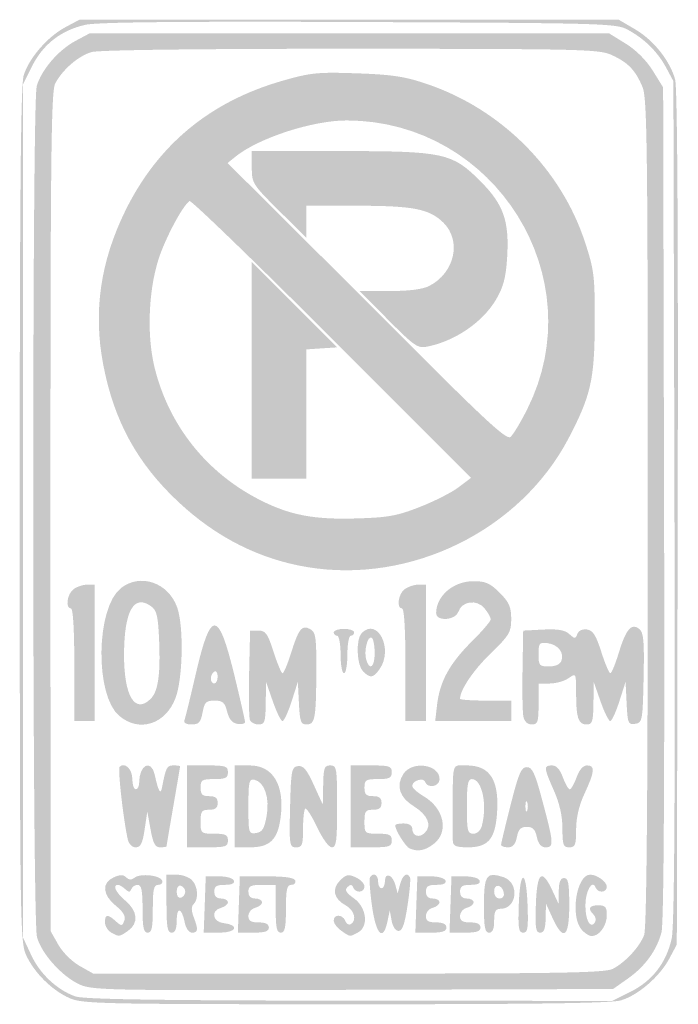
# Model space of a CAD drawing. Header units: inches. Extents: x -6 to 6, y -9 to 9.
import ezdxf

# ---------------------------------------------------------------- set-up
doc = ezdxf.new("R2010")
doc.units = ezdxf.units.IN
doc.header["$MEASUREMENT"] = 0

msp = doc.modelspace()

# ---------------------------------------------------------------- hatches: boundary and pattern name
h = msp.add_hatch(color=7)
edge = h.paths.add_edge_path()
edge.add_spline(control_points=[(-5.1, -8.868), (-5.419, -8.723), (-5.739, -8.404), (-5.884, -8.084), (-5.992, -7.846), (-5.997, -7.455), (-5.999, -0.069), (-6, 5.647), (-5.981, 7.759), (-5.928, 7.936), (-5.834, 8.248), (-5.495, 8.641), (-5.169, 8.816)], knot_values=[0, 0, 0, 0, 1, 1, 1, 2, 2, 2, 3, 3, 3, 4, 4, 4, 4], degree=3, periodic=0)
edge.add_line((-5.169, 8.816), (-4.912, 8.953))
edge.add_line((-4.912, 8.953), (0, 8.953))
edge.add_line((0, 8.953), (4.912, 8.953))
edge.add_line((4.912, 8.953), (5.21, 8.778))
edge.add_spline(control_points=[(5.21, 8.778), (5.549, 8.579), (5.846, 8.204), (5.939, 7.861), (5.98, 7.708), (5.996, 4.96), (5.985, -0.135)], knot_values=[0, 0, 0, 0, 1, 1, 1, 2, 2, 2, 2], degree=3, periodic=0)
edge.add_line((5.985, -0.135), (5.969, -7.896))
edge.add_line((5.969, -7.896), (5.831, -8.154))
edge.add_spline(control_points=[(5.831, -8.154), (5.657, -8.48), (5.264, -8.819), (4.952, -8.912), (4.778, -8.964), (3.382, -8.984), (-0.069, -8.983), (-4.565, -8.982), (-4.865, -8.975), (-5.1, -8.868)], knot_values=[0, 0, 0, 0, 1, 1, 1, 2, 2, 2, 3, 3, 3, 3], degree=3, periodic=0)
edge = h.paths.add_edge_path(flags=0)
edge.add_spline(control_points=[(5.123, -8.758), (5.522, -8.56), (5.781, -8.224), (5.876, -7.783), (5.925, -7.554), (5.94, -5.264), (5.926, 0.187)], knot_values=[0, 0, 0, 0, 1, 1, 1, 2, 2, 2, 2], degree=3, periodic=0)
edge.add_line((5.926, 0.187), (5.907, 7.834))
edge.add_line((5.907, 7.834), (5.773, 8.083))
edge.add_spline(control_points=[(5.773, 8.083), (5.616, 8.374), (5.372, 8.613), (5.067, 8.775), (4.862, 8.885), (4.596, 8.892), (0.187, 8.911), (-3.086, 8.924), (-4.573, 8.909), (-4.799, 8.861), (-5.24, 8.765), (-5.575, 8.506), (-5.774, 8.107)], knot_values=[0, 0, 0, 0, 1, 1, 1, 2, 2, 2, 3, 3, 3, 4, 4, 4, 4], degree=3, periodic=0)
edge.add_line((-5.774, 8.107), (-5.938, 7.779))
edge.add_line((-5.938, 7.779), (-5.937, 0.003))
edge.add_line((-5.937, 0.003), (-5.937, -7.772))
edge.add_line((-5.937, -7.772), (-5.788, -8.091))
edge.add_spline(control_points=[(-5.788, -8.091), (-5.63, -8.43), (-5.322, -8.719), (-4.99, -8.839), (-4.841, -8.893), (-3.518, -8.914), (0.003, -8.918)], knot_values=[0, 0, 0, 0, 1, 1, 1, 2, 2, 2, 2], degree=3, periodic=0)
edge.add_line((0.003, -8.918), (4.794, -8.922))
edge.add_line((4.794, -8.922), (5.123, -8.758))
h = msp.add_hatch(color=7)
edge = h.paths.add_edge_path()
edge.add_spline(control_points=[(-4.912, -8.621), (-5.232, -8.474), (-5.6, -8.064), (-5.685, -7.761), (-5.772, -7.447), (-5.777, 7.428), (-5.69, 7.741), (-5.608, 8.035), (-5.297, 8.399), (-4.984, 8.567)], knot_values=[0, 0, 0, 0, 1, 1, 1, 2, 2, 2, 3, 3, 3, 3], degree=3, periodic=0)
edge.add_line((-4.984, 8.567), (-4.725, 8.705))
edge.add_line((-4.725, 8.705), (0.005, 8.705))
edge.add_line((0.005, 8.705), (4.735, 8.705))
edge.add_line((4.735, 8.705), (5.04, 8.516))
edge.add_spline(control_points=[(5.04, 8.516), (5.228, 8.4), (5.415, 8.213), (5.532, 8.024)], knot_values=[0, 0, 0, 0, 1, 1, 1, 1], degree=3, periodic=0)
edge.add_line((5.532, 8.024), (5.72, 7.72))
edge.add_line((5.72, 7.72), (5.737, 0.14))
edge.add_spline(control_points=[(5.737, 0.14), (5.748, -4.856), (5.732, -7.519), (5.69, -7.674), (5.601, -8.005), (5.389, -8.296), (5.077, -8.516)], knot_values=[0, 0, 0, 0, 1, 1, 1, 2, 2, 2, 2], degree=3, periodic=0)
edge.add_line((5.077, -8.516), (4.808, -8.705))
edge.add_line((4.808, -8.705), (0.072, -8.72))
edge.add_spline(control_points=[(0.072, -8.72), (-4.407, -8.734), (-4.677, -8.728), (-4.912, -8.621)], knot_values=[0, 0, 0, 0, 1, 1, 1, 1], degree=3, periodic=0)
edge = h.paths.add_edge_path(flags=0)
edge.add_spline(control_points=[(4.806, -8.337), (5.032, -8.219), (5.293, -7.936), (5.374, -7.721), (5.42, -7.601), (5.44, -5.188), (5.44, -0.025), (5.44, 6.603), (5.429, 7.523), (5.345, 7.725), (5.216, 8.033), (5.083, 8.172), (4.788, 8.308), (4.554, 8.415), (4.272, 8.422), (0.031, 8.424), (-2.733, 8.424), (-4.56, 8.401), (-4.69, 8.364), (-4.929, 8.295), (-5.221, 8.043), (-5.353, 7.791), (-5.427, 7.649), (-5.44, 6.44), (-5.439, -0.012)], knot_values=[0, 0, 0, 0, 1, 1, 1, 2, 2, 2, 3, 3, 3, 4, 4, 4, 5, 5, 5, 6, 6, 6, 7, 7, 7, 8, 8, 8, 8], degree=3, periodic=0)
edge.add_line((-5.439, -0.012), (-5.438, -7.648))
edge.add_line((-5.438, -7.648), (-5.298, -7.895))
edge.add_spline(control_points=[(-5.298, -7.895), (-5.22, -8.034), (-5.049, -8.204), (-4.911, -8.283)], knot_values=[0, 0, 0, 0, 1, 1, 1, 1], degree=3, periodic=0)
edge.add_line((-4.911, -8.283), (-4.663, -8.423))
edge.add_line((-4.663, -8.423), (-0.012, -8.424))
edge.add_spline(control_points=[(-0.012, -8.424), (3.871, -8.425), (4.666, -8.41), (4.806, -8.337)], knot_values=[0, 0, 0, 0, 1, 1, 1, 1], degree=3, periodic=0)
h = msp.add_hatch(color=7)
edge = h.paths.add_edge_path()
edge.add_spline(control_points=[(-0.762, -1.019), (-1.634, -0.874), (-2.418, -0.478), (-3.106, 0.165), (-3.86, 0.869), (-4.286, 1.649), (-4.481, 2.684), (-4.661, 3.638), (-4.529, 4.549), (-4.076, 5.472), (-3.486, 6.673), (-2.533, 7.462), (-1.219, 7.839), (-0.697, 7.989), (-0.571, 8.001), (0.145, 7.976), (0.792, 7.953), (1.021, 7.918), (1.43, 7.778), (2.776, 7.319), (3.862, 6.229), (4.296, 4.903), (4.464, 4.392), (4.477, 4.285), (4.474, 3.42), (4.471, 2.402), (4.403, 2.1), (3.997, 1.326), (3.117, -0.352), (1.125, -1.333), (-0.762, -1.019)], knot_values=[0, 0, 0, 0, 1, 1, 1, 2, 2, 2, 3, 3, 3, 4, 4, 4, 5, 5, 5, 6, 6, 6, 7, 7, 7, 8, 8, 8, 9, 9, 9, 10, 10, 10, 10], degree=3, periodic=0)
edge = h.paths.add_edge_path(flags=0)
edge.add_spline(control_points=[(1.292, 0.078), (1.558, 0.182), (1.876, 0.344), (1.998, 0.438)], knot_values=[0, 0, 0, 0, 1, 1, 1, 1], degree=3, periodic=0)
edge.add_line((1.998, 0.438), (2.221, 0.607))
edge.add_line((2.221, 0.607), (-0.316, 3.145))
edge.add_spline(control_points=[(-0.316, 3.145), (-1.711, 4.54), (-2.876, 5.667), (-2.905, 5.649), (-3.013, 5.583), (-3.28, 5.102), (-3.432, 4.702), (-3.648, 4.13), (-3.696, 3.252), (-3.546, 2.629), (-3.287, 1.561), (-2.59, 0.687), (-1.6, 0.192), (-1.07, -0.073), (-0.638, -0.155), (0.124, -0.133), (0.713, -0.116), (0.876, -0.086), (1.292, 0.078)], knot_values=[0, 0, 0, 0, 1, 1, 1, 2, 2, 2, 3, 3, 3, 4, 4, 4, 5, 5, 5, 6, 6, 6, 6], degree=3, periodic=0)
edge = h.paths.add_edge_path(flags=0)
edge.add_spline(control_points=[(3.243, 1.855), (4.449, 4.249), (2.667, 7.11), (-0.037, 7.118), (-0.661, 7.12), (-1.649, 6.799), (-2.071, 6.457)], knot_values=[0, 0, 0, 0, 1, 1, 1, 2, 2, 2, 2], degree=3, periodic=0)
edge.add_line((-2.071, 6.457), (-2.213, 6.342))
edge.add_line((-2.213, 6.342), (-1.449, 5.582))
edge.add_spline(control_points=[(-1.449, 5.582), (-1.028, 5.165), (0.112, 4.026), (1.085, 3.052), (2.507, 1.628), (2.871, 1.294), (2.94, 1.352), (2.987, 1.391), (3.124, 1.617), (3.243, 1.855)], knot_values=[0, 0, 0, 0, 1, 1, 1, 2, 2, 2, 3, 3, 3, 3], degree=3, periodic=0)
h = msp.add_hatch(color=7)
edge = h.paths.add_edge_path()
edge.add_line((0.711, 3.486), (0.189, 4.01))
edge.add_line((0.189, 4.01), (0.735, 4.01))
edge.add_spline(control_points=[(0.735, 4.01), (1.095, 4.01), (1.341, 4.042), (1.459, 4.102), (1.922, 4.342), (2.054, 4.92), (1.72, 5.253), (1.467, 5.506), (1.173, 5.564), (0.14, 5.564)], knot_values=[0, 0, 0, 0, 1, 1, 1, 2, 2, 2, 3, 3, 3, 3], degree=3, periodic=0)
edge.add_line((0.14, 5.564), (-0.777, 5.565))
edge.add_line((-0.777, 5.565), (-0.777, 5.271))
edge.add_line((-0.777, 5.271), (-0.777, 4.977))
edge.add_line((-0.777, 4.977), (-1.275, 5.472))
edge.add_spline(control_points=[(-1.275, 5.472), (-1.758, 5.952), (-1.772, 5.974), (-1.772, 6.263)], knot_values=[0, 0, 0, 0, 1, 1, 1, 1], degree=3, periodic=0)
edge.add_line((-1.772, 6.263), (-1.772, 6.56))
edge.add_line((-1.772, 6.56), (-0.198, 6.56))
edge.add_spline(control_points=[(-0.198, 6.56), (1.733, 6.56), (1.875, 6.53), (2.393, 6.01), (2.818, 5.583), (2.921, 5.284), (2.878, 4.607), (2.855, 4.255), (2.809, 4.08), (2.679, 3.859), (2.437, 3.445), (1.931, 3.098), (1.425, 2.998), (1.249, 2.964), (1.191, 3.003), (0.711, 3.486)], knot_values=[0, 0, 0, 0, 1, 1, 1, 2, 2, 2, 3, 3, 3, 4, 4, 4, 5, 5, 5, 5], degree=3, periodic=0)
msp.add_hatch(color=7).paths.add_polyline_path([(-1.772, 2.564), (-1.772, 4.537), (-0.993, 3.761), (-0.215, 2.984), (-0.496, 2.966), (-0.777, 2.947), (-0.777, 1.769), (-0.777, 0.591), (-1.275, 0.591), (-1.772, 0.591), (-1.772, 2.564)])
h = msp.add_hatch(color=7)
edge = h.paths.add_edge_path()
edge.add_spline(control_points=[(-4.187, -3.729), (-4.634, -3.353), (-4.613, -1.762), (-4.156, -1.402), (-3.802, -1.124), (-3.289, -1.301), (-3.13, -1.757), (-3.009, -2.108), (-3.027, -3.052), (-3.163, -3.408), (-3.346, -3.886), (-3.823, -4.036), (-4.187, -3.729)], knot_values=[0, 0, 0, 0, 1, 1, 1, 2, 2, 2, 3, 3, 3, 4, 4, 4, 4], degree=3, periodic=0)
edge = h.paths.add_edge_path(flags=0)
edge.add_spline(control_points=[(-3.613, -3.418), (-3.479, -3.283), (-3.434, -2.979), (-3.46, -2.36), (-3.478, -1.913), (-3.502, -1.809), (-3.605, -1.734), (-3.921, -1.503), (-4.097, -1.819), (-4.099, -2.616), (-4.101, -3.37), (-3.899, -3.704), (-3.613, -3.418)], knot_values=[0, 0, 0, 0, 1, 1, 1, 2, 2, 2, 3, 3, 3, 4, 4, 4, 4], degree=3, periodic=0)
h = msp.add_hatch(color=7)
edge = h.paths.add_edge_path()
edge.add_spline(control_points=[(-5.005, -2.798), (-5.005, -2.155), (-5.028, -1.772), (-5.067, -1.772), (-5.172, -1.772), (-5.137, -1.511), (-5.021, -1.423), (-4.961, -1.378), (-4.849, -1.34), (-4.772, -1.339)], knot_values=[0, 0, 0, 0, 1, 1, 1, 2, 2, 2, 3, 3, 3, 3], degree=3, periodic=0)
edge.add_line((-4.772, -1.339), (-4.632, -1.337))
edge.add_line((-4.632, -1.337), (-4.632, -2.58))
edge.add_line((-4.632, -2.58), (-4.632, -3.824))
edge.add_line((-4.632, -3.824), (-4.819, -3.824))
edge.add_line((-4.819, -3.824), (-5.005, -3.824))
edge.add_line((-5.005, -3.824), (-5.005, -2.798))
h = msp.add_hatch(color=7)
edge = h.paths.add_edge_path()
edge.add_spline(control_points=[(1.026, -2.798), (1.026, -2.155), (1.003, -1.772), (0.964, -1.772), (0.86, -1.772), (0.894, -1.511), (1.01, -1.423), (1.07, -1.378), (1.182, -1.34), (1.259, -1.339)], knot_values=[0, 0, 0, 0, 1, 1, 1, 2, 2, 2, 3, 3, 3, 3], degree=3, periodic=0)
edge.add_line((1.259, -1.339), (1.399, -1.337))
edge.add_line((1.399, -1.337), (1.399, -2.58))
edge.add_line((1.399, -2.58), (1.399, -3.824))
edge.add_line((1.399, -3.824), (1.212, -3.824))
edge.add_line((1.212, -3.824), (1.026, -3.824))
edge.add_line((1.026, -3.824), (1.026, -2.798))
h = msp.add_hatch(color=7)
edge = h.paths.add_edge_path()
edge.add_spline(control_points=[(1.604, -3.517), (1.654, -3.097), (1.834, -2.772), (2.238, -2.371), (2.426, -2.184), (2.58, -2.004), (2.58, -1.971), (2.58, -1.937), (2.529, -1.847), (2.466, -1.77), (2.329, -1.6), (2.052, -1.638), (1.99, -1.834), (1.94, -1.991), (1.585, -2.014), (1.585, -1.861), (1.585, -1.547), (1.895, -1.278), (2.26, -1.276), (2.486, -1.275), (2.566, -1.31), (2.742, -1.486), (2.916, -1.66), (2.953, -1.744), (2.953, -1.963), (2.953, -2.206), (2.922, -2.259), (2.576, -2.595), (2.263, -2.897), (2.021, -3.257), (2.021, -3.418), (2.021, -3.436), (2.231, -3.451), (2.487, -3.451)], knot_values=[0, 0, 0, 0, 1, 1, 1, 2, 2, 2, 3, 3, 3, 4, 4, 4, 5, 5, 5, 6, 6, 6, 7, 7, 7, 8, 8, 8, 9, 9, 9, 10, 10, 10, 11, 11, 11, 11], degree=3, periodic=0)
edge.add_line((2.487, -3.451), (2.953, -3.451))
edge.add_line((2.953, -3.451), (2.953, -3.637))
edge.add_line((2.953, -3.637), (2.953, -3.824))
edge.add_line((2.953, -3.824), (2.261, -3.824))
edge.add_line((2.261, -3.824), (1.568, -3.824))
edge.add_line((1.568, -3.824), (1.604, -3.517))
h = msp.add_hatch(color=7)
edge = h.paths.add_edge_path()
edge.add_spline(control_points=[(-2.999, -3.808), (-2.983, -3.766), (-2.892, -3.395), (-2.797, -2.984), (-2.52, -1.784), (-2.385, -1.781), (-2.094, -2.971), (-1.984, -3.423), (-1.894, -3.816), (-1.895, -3.844), (-1.896, -3.872), (-1.958, -3.886), (-2.033, -3.875), (-2.127, -3.861), (-2.185, -3.793), (-2.221, -3.653), (-2.264, -3.484), (-2.302, -3.451), (-2.451, -3.451), (-2.605, -3.451), (-2.634, -3.48), (-2.669, -3.668), (-2.704, -3.85), (-2.737, -3.886), (-2.87, -3.886), (-2.971, -3.886), (-3.018, -3.858), (-2.999, -3.808)], knot_values=[0, 0, 0, 0, 1, 1, 1, 2, 2, 2, 3, 3, 3, 4, 4, 4, 5, 5, 5, 6, 6, 6, 7, 7, 7, 8, 8, 8, 9, 9, 9, 9], degree=3, periodic=0)
edge = h.paths.add_edge_path(flags=0)
edge.add_spline(control_points=[(-2.394, -3.012), (-2.394, -2.941), (-2.422, -2.901), (-2.456, -2.922), (-2.49, -2.943), (-2.518, -3.001), (-2.518, -3.05), (-2.518, -3.1), (-2.49, -3.14), (-2.456, -3.14), (-2.422, -3.14), (-2.394, -3.082), (-2.394, -3.012)], knot_values=[0, 0, 0, 0, 1, 1, 1, 2, 2, 2, 3, 3, 3, 4, 4, 4, 4], degree=3, periodic=0)
h = msp.add_hatch(color=7)
edge = h.paths.add_edge_path()
edge.add_spline(control_points=[(0.253, -2.918), (0.137, -2.802), (0.121, -2.329), (0.23, -2.22), (0.521, -1.929), (0.81, -2.514), (0.556, -2.877), (0.441, -3.041), (0.384, -3.049), (0.253, -2.918)], knot_values=[0, 0, 0, 0, 1, 1, 1, 2, 2, 2, 3, 3, 3, 3], degree=3, periodic=0)
edge = h.paths.add_edge_path(flags=0)
edge.add_spline(control_points=[(0.466, -2.584), (0.466, -2.449), (0.441, -2.323), (0.411, -2.305), (0.337, -2.259), (0.265, -2.559), (0.313, -2.71), (0.377, -2.914), (0.466, -2.841), (0.466, -2.584)], knot_values=[0, 0, 0, 0, 1, 1, 1, 2, 2, 2, 3, 3, 3, 3], degree=3, periodic=0)
h = msp.add_hatch(color=7)
edge = h.paths.add_edge_path()
edge.add_spline(control_points=[(-1.807, -3.805), (-1.824, -3.76), (-1.83, -3.375), (-1.821, -2.95)], knot_values=[0, 0, 0, 0, 1, 1, 1, 1], degree=3, periodic=0)
edge.add_line((-1.821, -2.95), (-1.803, -2.176))
edge.add_line((-1.803, -2.176), (-1.651, -2.176))
edge.add_spline(control_points=[(-1.651, -2.176), (-1.52, -2.176), (-1.483, -2.228), (-1.375, -2.565), (-1.307, -2.778), (-1.233, -2.953), (-1.212, -2.953), (-1.19, -2.953), (-1.123, -2.792), (-1.061, -2.596), (-0.919, -2.14), (-0.861, -2.067), (-0.71, -2.148), (-0.606, -2.204), (-0.594, -2.288), (-0.597, -2.939), (-0.602, -3.789), (-0.621, -3.886), (-0.778, -3.886), (-0.879, -3.886), (-0.898, -3.83), (-0.914, -3.497)], knot_values=[0, 0, 0, 0, 1, 1, 1, 2, 2, 2, 3, 3, 3, 4, 4, 4, 5, 5, 5, 6, 6, 6, 7, 7, 7, 7], degree=3, periodic=0)
edge.add_line((-0.914, -3.497), (-0.933, -3.109))
edge.add_line((-0.933, -3.109), (-1.047, -3.466))
edge.add_spline(control_points=[(-1.047, -3.466), (-1.11, -3.663), (-1.185, -3.824), (-1.213, -3.824), (-1.241, -3.824), (-1.32, -3.663), (-1.389, -3.466)], knot_values=[0, 0, 0, 0, 1, 1, 1, 2, 2, 2, 2], degree=3, periodic=0)
edge.add_line((-1.389, -3.466), (-1.513, -3.109))
edge.add_line((-1.513, -3.109), (-1.518, -3.497))
edge.add_spline(control_points=[(-1.518, -3.497), (-1.523, -3.845), (-1.537, -3.886), (-1.65, -3.886), (-1.719, -3.886), (-1.79, -3.849), (-1.807, -3.805)], knot_values=[0, 0, 0, 0, 1, 1, 1, 2, 2, 2, 2], degree=3, periodic=0)
h = msp.add_hatch(color=7)
edge = h.paths.add_edge_path()
edge.add_spline(control_points=[(-0.155, -2.611), (-0.155, -2.423), (-0.183, -2.269), (-0.218, -2.269), (-0.252, -2.269), (-0.28, -2.241), (-0.28, -2.207), (-0.28, -2.173), (-0.196, -2.145), (-0.093, -2.145), (0.009, -2.145), (0.093, -2.173), (0.093, -2.207), (0.093, -2.241), (0.065, -2.269), (0.031, -2.269), (-0.003, -2.269), (-0.031, -2.423), (-0.031, -2.611), (-0.031, -2.799), (-0.059, -2.953), (-0.093, -2.953), (-0.127, -2.953), (-0.155, -2.799), (-0.155, -2.611)], knot_values=[0, 0, 0, 0, 1, 1, 1, 2, 2, 2, 3, 3, 3, 4, 4, 4, 5, 5, 5, 6, 6, 6, 7, 7, 7, 8, 8, 8, 8], degree=3, periodic=0)
h = msp.add_hatch(color=7)
edge = h.paths.add_edge_path()
edge.add_spline(control_points=[(3.175, -3.746), (3.159, -3.669), (3.152, -3.284), (3.159, -2.891)], knot_values=[0, 0, 0, 0, 1, 1, 1, 1], degree=3, periodic=0)
edge.add_line((3.159, -2.891), (3.171, -2.176))
edge.add_line((3.171, -2.176), (3.535, -2.157))
edge.add_spline(control_points=[(3.535, -2.157), (3.802, -2.144), (3.929, -2.165), (4.01, -2.238), (4.11, -2.329), (4.123, -2.329), (4.158, -2.237), (4.181, -2.176), (4.251, -2.144), (4.333, -2.156), (4.441, -2.172), (4.497, -2.259), (4.594, -2.565), (4.662, -2.778), (4.736, -2.953), (4.759, -2.953), (4.781, -2.953), (4.85, -2.785), (4.912, -2.58), (5.043, -2.146), (5.145, -2.029), (5.287, -2.147), (5.365, -2.211), (5.379, -2.37), (5.364, -3.04), (5.348, -3.826), (5.342, -3.856), (5.21, -3.874), (5.083, -3.892), (5.072, -3.866), (5.055, -3.501)], knot_values=[0, 0, 0, 0, 1, 1, 1, 2, 2, 2, 3, 3, 3, 4, 4, 4, 5, 5, 5, 6, 6, 6, 7, 7, 7, 8, 8, 8, 9, 9, 9, 10, 10, 10, 10], degree=3, periodic=0)
edge.add_line((5.055, -3.501), (5.036, -3.109))
edge.add_line((5.036, -3.109), (4.922, -3.466))
edge.add_spline(control_points=[(4.922, -3.466), (4.859, -3.663), (4.784, -3.824), (4.756, -3.824), (4.728, -3.824), (4.649, -3.663), (4.58, -3.466)], knot_values=[0, 0, 0, 0, 1, 1, 1, 2, 2, 2, 2], degree=3, periodic=0)
edge.add_line((4.58, -3.466), (4.455, -3.109))
edge.add_line((4.455, -3.109), (4.451, -3.497))
edge.add_spline(control_points=[(4.451, -3.497), (4.446, -3.836), (4.43, -3.886), (4.328, -3.886), (4.174, -3.886), (4.135, -3.769), (4.135, -3.318), (4.135, -2.946), (4.135, -2.946), (3.997, -3.043), (3.921, -3.096), (3.767, -3.14), (3.655, -3.14)], knot_values=[0, 0, 0, 0, 1, 1, 1, 2, 2, 2, 3, 3, 3, 4, 4, 4, 4], degree=3, periodic=0)
edge.add_line((3.655, -3.14), (3.451, -3.14))
edge.add_line((3.451, -3.14), (3.451, -3.513))
edge.add_spline(control_points=[(3.451, -3.513), (3.451, -3.843), (3.437, -3.886), (3.328, -3.886), (3.25, -3.886), (3.194, -3.834), (3.175, -3.746)], knot_values=[0, 0, 0, 0, 1, 1, 1, 2, 2, 2, 2], degree=3, periodic=0)
edge = h.paths.add_edge_path(flags=0)
edge.add_spline(control_points=[(3.867, -2.727), (3.923, -2.579), (3.805, -2.428), (3.615, -2.405), (3.464, -2.387), (3.451, -2.404), (3.451, -2.607), (3.451, -2.813), (3.465, -2.829), (3.639, -2.829), (3.756, -2.829), (3.843, -2.791), (3.867, -2.727)], knot_values=[0, 0, 0, 0, 1, 1, 1, 2, 2, 2, 3, 3, 3, 4, 4, 4, 4], degree=3, periodic=0)
h = msp.add_hatch(color=7)
edge = h.paths.add_edge_path()
edge.add_spline(control_points=[(-4.03, -5.984), (-4.108, -5.648), (-4.217, -4.693), (-4.18, -4.657), (-4.088, -4.565), (-3.948, -4.699), (-3.948, -4.879), (-3.948, -4.983), (-3.92, -5.067), (-3.886, -5.067), (-3.852, -5.067), (-3.824, -5.014), (-3.824, -4.948), (-3.824, -4.621), (-3.605, -4.509), (-3.54, -4.803), (-3.474, -5.106), (-3.434, -5.175), (-3.408, -5.036), (-3.337, -4.668), (-3.319, -4.632), (-3.201, -4.632), (-3.133, -4.632), (-3.078, -4.639), (-3.078, -4.648), (-3.078, -4.656), (-3.134, -4.985), (-3.202, -5.378), (-3.27, -5.772), (-3.326, -6.1), (-3.326, -6.109), (-3.326, -6.117), (-3.378, -6.124), (-3.442, -6.124), (-3.533, -6.124), (-3.57, -6.054), (-3.616, -5.798)], knot_values=[0, 0, 0, 0, 1, 1, 1, 2, 2, 2, 3, 3, 3, 4, 4, 4, 5, 5, 5, 6, 6, 6, 7, 7, 7, 8, 8, 8, 9, 9, 9, 10, 10, 10, 11, 11, 11, 12, 12, 12, 12], degree=3, periodic=0)
edge.add_line((-3.616, -5.798), (-3.675, -5.472))
edge.add_line((-3.675, -5.472), (-3.724, -5.798))
edge.add_spline(control_points=[(-3.724, -5.798), (-3.762, -6.052), (-3.798, -6.124), (-3.885, -6.124), (-3.95, -6.124), (-4.011, -6.066), (-4.03, -5.984)], knot_values=[0, 0, 0, 0, 1, 1, 1, 2, 2, 2, 2], degree=3, periodic=0)
h = msp.add_hatch(color=7)
edge = h.paths.add_edge_path()
edge.add_line((-2.953, -5.378), (-2.953, -4.632))
edge.add_line((-2.953, -4.632), (-2.58, -4.632))
edge.add_spline(control_points=[(-2.58, -4.632), (-2.249, -4.632), (-2.207, -4.646), (-2.207, -4.756), (-2.207, -4.86), (-2.249, -4.881), (-2.456, -4.881), (-2.68, -4.881), (-2.705, -4.896), (-2.705, -5.036), (-2.705, -5.161), (-2.674, -5.192), (-2.549, -5.192), (-2.435, -5.192), (-2.394, -5.225), (-2.394, -5.316), (-2.394, -5.407), (-2.435, -5.44), (-2.549, -5.44), (-2.685, -5.44), (-2.705, -5.467), (-2.705, -5.658), (-2.705, -5.87), (-2.699, -5.876), (-2.456, -5.876), (-2.249, -5.876), (-2.207, -5.896), (-2.207, -6), (-2.207, -6.111), (-2.249, -6.124), (-2.58, -6.124)], knot_values=[0, 0, 0, 0, 1, 1, 1, 2, 2, 2, 3, 3, 3, 4, 4, 4, 5, 5, 5, 6, 6, 6, 7, 7, 7, 8, 8, 8, 9, 9, 9, 10, 10, 10, 10], degree=3, periodic=0)
edge.add_line((-2.58, -6.124), (-2.953, -6.124))
edge.add_line((-2.953, -6.124), (-2.953, -5.378))
h = msp.add_hatch(color=7)
edge = h.paths.add_edge_path()
edge.add_line((-2.083, -5.378), (-2.083, -4.632))
edge.add_line((-2.083, -4.632), (-1.813, -4.632))
edge.add_spline(control_points=[(-1.813, -4.632), (-1.382, -4.632), (-1.17, -4.992), (-1.248, -5.587), (-1.301, -5.985), (-1.444, -6.124), (-1.803, -6.124)], knot_values=[0, 0, 0, 0, 1, 1, 1, 2, 2, 2, 2], degree=3, periodic=0)
edge.add_line((-1.803, -6.124), (-2.083, -6.124))
edge.add_line((-2.083, -6.124), (-2.083, -5.378))
edge = h.paths.add_edge_path(flags=0)
edge.add_spline(control_points=[(-1.502, -5.554), (-1.442, -5.225), (-1.543, -4.928), (-1.726, -4.893), (-1.822, -4.874), (-1.834, -4.93), (-1.834, -5.378), (-1.834, -5.867), (-1.829, -5.884), (-1.695, -5.864), (-1.582, -5.848), (-1.545, -5.788), (-1.502, -5.554)], knot_values=[0, 0, 0, 0, 1, 1, 1, 2, 2, 2, 3, 3, 3, 4, 4, 4, 4], degree=3, periodic=0)
h = msp.add_hatch(color=7)
edge = h.paths.add_edge_path()
edge.add_spline(control_points=[(-1.075, -5.394), (-1.058, -4.716), (-1.048, -4.662), (-0.932, -4.645), (-0.834, -4.631), (-0.772, -4.704), (-0.643, -4.987)], knot_values=[0, 0, 0, 0, 1, 1, 1, 2, 2, 2, 2], degree=3, periodic=0)
edge.add_line((-0.643, -4.987), (-0.479, -5.347))
edge.add_line((-0.479, -5.347), (-0.472, -4.99))
edge.add_spline(control_points=[(-0.472, -4.99), (-0.467, -4.676), (-0.451, -4.632), (-0.342, -4.632), (-0.225, -4.632), (-0.218, -4.674), (-0.218, -5.378), (-0.218, -6.009), (-0.232, -6.124), (-0.314, -6.124), (-0.37, -6.124), (-0.482, -5.97), (-0.585, -5.753), (-0.681, -5.549), (-0.778, -5.4), (-0.8, -5.422), (-0.822, -5.443), (-0.839, -5.61), (-0.839, -5.793), (-0.839, -6.085), (-0.855, -6.124), (-0.966, -6.124), (-1.087, -6.124), (-1.091, -6.092), (-1.075, -5.394)], knot_values=[0, 0, 0, 0, 1, 1, 1, 2, 2, 2, 3, 3, 3, 4, 4, 4, 5, 5, 5, 6, 6, 6, 7, 7, 7, 8, 8, 8, 8], degree=3, periodic=0)
h = msp.add_hatch(color=7)
edge = h.paths.add_edge_path()
edge.add_line((0.031, -5.378), (0.031, -4.632))
edge.add_line((0.031, -4.632), (0.404, -4.632))
edge.add_spline(control_points=[(0.404, -4.632), (0.736, -4.632), (0.777, -4.646), (0.777, -4.756), (0.777, -4.86), (0.736, -4.881), (0.528, -4.881), (0.305, -4.881), (0.28, -4.896), (0.28, -5.036), (0.28, -5.161), (0.311, -5.192), (0.435, -5.192), (0.549, -5.192), (0.591, -5.225), (0.591, -5.316), (0.591, -5.407), (0.549, -5.44), (0.435, -5.44), (0.299, -5.44), (0.28, -5.467), (0.28, -5.658), (0.28, -5.87), (0.286, -5.876), (0.528, -5.876), (0.736, -5.876), (0.777, -5.896), (0.777, -6), (0.777, -6.111), (0.736, -6.124), (0.404, -6.124)], knot_values=[0, 0, 0, 0, 1, 1, 1, 2, 2, 2, 3, 3, 3, 4, 4, 4, 5, 5, 5, 6, 6, 6, 7, 7, 7, 8, 8, 8, 9, 9, 9, 10, 10, 10, 10], degree=3, periodic=0)
edge.add_line((0.404, -6.124), (0.031, -6.124))
edge.add_line((0.031, -6.124), (0.031, -5.378))
h = msp.add_hatch(color=7)
edge = h.paths.add_edge_path()
edge.add_spline(control_points=[(1.102, -6.145), (1.031, -6.116), (0.839, -5.809), (0.839, -5.723), (0.839, -5.704), (0.909, -5.689), (0.995, -5.689), (1.089, -5.689), (1.15, -5.725), (1.15, -5.779), (1.15, -5.918), (1.277, -5.962), (1.38, -5.859), (1.513, -5.726), (1.433, -5.534), (1.178, -5.376), (0.918, -5.216), (0.849, -5.001), (0.989, -4.787), (1.152, -4.54), (1.648, -4.612), (1.648, -4.883), (1.648, -5.018), (1.427, -5.059), (1.385, -4.932), (1.356, -4.845), (1.15, -4.909), (1.15, -5.005), (1.15, -5.042), (1.244, -5.127), (1.358, -5.194), (1.73, -5.413), (1.822, -5.84), (1.546, -6.058), (1.386, -6.184), (1.26, -6.209), (1.102, -6.145)], knot_values=[0, 0, 0, 0, 1, 1, 1, 2, 2, 2, 3, 3, 3, 4, 4, 4, 5, 5, 5, 6, 6, 6, 7, 7, 7, 8, 8, 8, 9, 9, 9, 10, 10, 10, 11, 11, 11, 12, 12, 12, 12], degree=3, periodic=0)
h = msp.add_hatch(color=7)
edge = h.paths.add_edge_path()
edge.add_spline(control_points=[(1.89, -6.016), (1.886, -5.956), (1.885, -5.697), (1.886, -5.44), (1.893, -4.547), (1.866, -4.632), (2.145, -4.632), (2.575, -4.632), (2.743, -4.911), (2.692, -5.536), (2.655, -5.978), (2.525, -6.124), (2.167, -6.124), (1.953, -6.124), (1.895, -6.101), (1.89, -6.016)], knot_values=[0, 0, 0, 0, 1, 1, 1, 2, 2, 2, 3, 3, 3, 4, 4, 4, 5, 5, 5, 5], degree=3, periodic=0)
edge = h.paths.add_edge_path(flags=0)
edge.add_spline(control_points=[(2.417, -5.736), (2.521, -5.349), (2.422, -4.881), (2.236, -4.881), (2.164, -4.881), (2.145, -4.983), (2.145, -5.378), (2.145, -5.824), (2.157, -5.876), (2.262, -5.876), (2.331, -5.876), (2.395, -5.818), (2.417, -5.736)], knot_values=[0, 0, 0, 0, 1, 1, 1, 2, 2, 2, 3, 3, 3, 4, 4, 4, 4], degree=3, periodic=0)
h = msp.add_hatch(color=7)
edge = h.paths.add_edge_path()
edge.add_spline(control_points=[(2.768, -6.078), (2.769, -6.052), (2.848, -5.723), (2.943, -5.347), (3.089, -4.772), (3.136, -4.663), (3.237, -4.663), (3.337, -4.663), (3.386, -4.768), (3.523, -5.285), (3.728, -6.052), (3.733, -6.124), (3.58, -6.124), (3.498, -6.124), (3.448, -6.066), (3.42, -5.938), (3.389, -5.797), (3.344, -5.751), (3.236, -5.751), (3.127, -5.751), (3.084, -5.796), (3.056, -5.938), (3.029, -6.071), (2.983, -6.124), (2.893, -6.124), (2.823, -6.124), (2.768, -6.103), (2.768, -6.078)], knot_values=[0, 0, 0, 0, 1, 1, 1, 2, 2, 2, 3, 3, 3, 4, 4, 4, 5, 5, 5, 6, 6, 6, 7, 7, 7, 8, 8, 8, 9, 9, 9, 9], degree=3, periodic=0)
edge = h.paths.add_edge_path(flags=0)
edge.add_spline(control_points=[(3.243, -5.301), (3.226, -5.258), (3.212, -5.293), (3.212, -5.378), (3.212, -5.464), (3.226, -5.499), (3.243, -5.456), (3.26, -5.413), (3.26, -5.343), (3.243, -5.301)], knot_values=[0, 0, 0, 0, 1, 1, 1, 2, 2, 2, 3, 3, 3, 3], degree=3, periodic=0)
h = msp.add_hatch(color=7)
edge = h.paths.add_edge_path()
edge.add_spline(control_points=[(3.886, -5.784), (3.886, -5.556), (3.835, -5.328), (3.731, -5.092), (3.544, -4.67), (3.541, -4.632), (3.695, -4.632), (3.777, -4.632), (3.841, -4.703), (3.894, -4.85), (3.938, -4.969), (3.994, -5.067), (4.019, -5.067), (4.044, -5.067), (4.1, -4.969), (4.143, -4.85), (4.193, -4.711), (4.262, -4.632), (4.334, -4.632), (4.484, -4.632), (4.475, -4.744), (4.291, -5.139), (4.188, -5.359), (4.136, -5.582), (4.135, -5.798), (4.135, -6.083), (4.119, -6.124), (4.01, -6.124), (3.901, -6.124), (3.886, -6.083), (3.886, -5.784)], knot_values=[0, 0, 0, 0, 1, 1, 1, 2, 2, 2, 3, 3, 3, 4, 4, 4, 5, 5, 5, 6, 6, 6, 7, 7, 7, 8, 8, 8, 9, 9, 9, 10, 10, 10, 10], degree=3, periodic=0)
h = msp.add_hatch(color=7)
edge = h.paths.add_edge_path()
edge.add_spline(control_points=[(-4.337, -7.674), (-4.397, -7.639), (-4.446, -7.556), (-4.446, -7.489), (-4.446, -7.341), (-4.397, -7.336), (-4.25, -7.47), (-4.145, -7.564), (-4.134, -7.563), (-4.095, -7.461), (-4.064, -7.381), (-4.108, -7.304), (-4.25, -7.188), (-4.493, -6.988), (-4.509, -6.772), (-4.288, -6.672), (-4.17, -6.618), (-4.114, -6.618), (-4.06, -6.672), (-4.01, -6.722), (-3.965, -6.724), (-3.91, -6.678), (-3.807, -6.593), (-3.436, -6.631), (-3.404, -6.731), (-3.39, -6.773), (-3.423, -6.808), (-3.477, -6.808), (-3.557, -6.808), (-3.575, -6.888), (-3.575, -7.244), (-3.575, -7.589), (-3.594, -7.679), (-3.668, -7.679), (-3.742, -7.679), (-3.762, -7.589), (-3.762, -7.244), (-3.762, -6.909), (-3.782, -6.808), (-3.85, -6.808), (-3.898, -6.808), (-3.951, -6.843), (-3.966, -6.886), (-3.989, -6.948), (-4.011, -6.948), (-4.077, -6.886), (-4.123, -6.843), (-4.182, -6.808), (-4.209, -6.808), (-4.316, -6.808), (-4.25, -6.948), (-4.073, -7.098), (-3.85, -7.285), (-3.83, -7.508), (-4.024, -7.644), (-4.185, -7.757), (-4.193, -7.757), (-4.337, -7.674)], knot_values=[0, 0, 0, 0, 1, 1, 1, 2, 2, 2, 3, 3, 3, 4, 4, 4, 5, 5, 5, 6, 6, 6, 7, 7, 7, 8, 8, 8, 9, 9, 9, 10, 10, 10, 11, 11, 11, 12, 12, 12, 13, 13, 13, 14, 14, 14, 15, 15, 15, 16, 16, 16, 17, 17, 17, 18, 18, 18, 19, 19, 19, 19], degree=3, periodic=0)
h = msp.add_hatch(color=7)
edge = h.paths.add_edge_path()
edge.add_line((-3.326, -7.15), (-3.326, -6.622))
edge.add_line((-3.326, -6.622), (-3.144, -6.622))
edge.add_spline(control_points=[(-3.144, -6.622), (-3.044, -6.622), (-2.918, -6.666), (-2.865, -6.719), (-2.753, -6.831), (-2.736, -7.063), (-2.831, -7.159), (-2.876, -7.203), (-2.876, -7.276), (-2.831, -7.393), (-2.744, -7.623), (-2.75, -7.679), (-2.862, -7.679), (-2.917, -7.679), (-2.972, -7.601), (-2.994, -7.491), (-3.048, -7.22), (-3.14, -7.199), (-3.14, -7.457), (-3.14, -7.613), (-3.168, -7.679), (-3.233, -7.679), (-3.309, -7.679), (-3.326, -7.579), (-3.326, -7.15)], knot_values=[0, 0, 0, 0, 1, 1, 1, 2, 2, 2, 3, 3, 3, 4, 4, 4, 5, 5, 5, 6, 6, 6, 7, 7, 7, 8, 8, 8, 8], degree=3, periodic=0)
edge = h.paths.add_edge_path(flags=0)
edge.add_spline(control_points=[(-2.984, -6.933), (-2.984, -6.887), (-3.019, -6.838), (-3.062, -6.824), (-3.108, -6.808), (-3.14, -6.853), (-3.14, -6.933), (-3.14, -7.013), (-3.108, -7.057), (-3.062, -7.041), (-3.019, -7.027), (-2.984, -6.978), (-2.984, -6.933)], knot_values=[0, 0, 0, 0, 1, 1, 1, 2, 2, 2, 3, 3, 3, 4, 4, 4, 4], degree=3, periodic=0)
h = msp.add_hatch(color=7)
edge = h.paths.add_edge_path()
edge.add_spline(control_points=[(-0.142, -7.644), (-0.218, -7.591), (-0.28, -7.507), (-0.28, -7.458), (-0.28, -7.337), (-0.116, -7.343), (-0.069, -7.465), (-0.049, -7.519), (-0.004, -7.545), (0.031, -7.524), (0.145, -7.453), (0.095, -7.266), (-0.061, -7.182), (-0.28, -7.065), (-0.321, -6.884), (-0.165, -6.728), (-0.055, -6.618), (-0.013, -6.61), (0.122, -6.671), (0.209, -6.711), (0.28, -6.786), (0.28, -6.838), (0.28, -6.952), (0.116, -6.965), (0.075, -6.855), (0.054, -6.797), (0.028, -6.795), (-0.028, -6.847), (-0.085, -6.901), (-0.058, -6.949), (0.088, -7.054), (0.321, -7.219), (0.361, -7.569), (0.16, -7.677), (0.008, -7.757), (0.022, -7.759), (-0.142, -7.644)], knot_values=[0, 0, 0, 0, 1, 1, 1, 2, 2, 2, 3, 3, 3, 4, 4, 4, 5, 5, 5, 6, 6, 6, 7, 7, 7, 8, 8, 8, 9, 9, 9, 10, 10, 10, 11, 11, 11, 12, 12, 12, 12], degree=3, periodic=0)
h = msp.add_hatch(color=7)
edge = h.paths.add_edge_path()
edge.add_spline(control_points=[(0.418, -7.199), (0.381, -6.936), (0.364, -6.698), (0.381, -6.671), (0.439, -6.577), (0.528, -6.623), (0.528, -6.746), (0.528, -6.815), (0.556, -6.87), (0.591, -6.87), (0.625, -6.87), (0.653, -6.812), (0.653, -6.741), (0.653, -6.568), (0.794, -6.621), (0.844, -6.813)], knot_values=[0, 0, 0, 0, 1, 1, 1, 2, 2, 2, 3, 3, 3, 4, 4, 4, 5, 5, 5, 5], degree=3, periodic=0)
edge.add_line((0.844, -6.813), (0.884, -6.964))
edge.add_line((0.884, -6.964), (0.93, -6.793))
edge.add_spline(control_points=[(0.93, -6.793), (0.976, -6.627), (1.052, -6.573), (1.108, -6.668), (1.124, -6.694), (1.104, -6.925), (1.065, -7.181), (1.014, -7.521), (0.97, -7.648), (0.902, -7.648), (0.848, -7.648), (0.795, -7.57), (0.775, -7.461)], knot_values=[0, 0, 0, 0, 1, 1, 1, 2, 2, 2, 3, 3, 3, 4, 4, 4, 4], degree=3, periodic=0)
edge.add_line((0.775, -7.461), (0.741, -7.275))
edge.add_line((0.741, -7.275), (0.698, -7.477))
edge.add_spline(control_points=[(0.698, -7.477), (0.621, -7.846), (0.491, -7.718), (0.418, -7.199)], knot_values=[0, 0, 0, 0, 1, 1, 1, 1], degree=3, periodic=0)
h = msp.add_hatch(color=7)
edge = h.paths.add_edge_path()
edge.add_spline(control_points=[(2.456, -7.179), (2.456, -6.629), (2.501, -6.564), (2.811, -6.667), (3.108, -6.765), (3.064, -7.244), (2.759, -7.244), (2.667, -7.244), (2.642, -7.29), (2.642, -7.461), (2.642, -7.613), (2.614, -7.679), (2.549, -7.679), (2.474, -7.679), (2.456, -7.582), (2.456, -7.179)], knot_values=[0, 0, 0, 0, 1, 1, 1, 2, 2, 2, 3, 3, 3, 4, 4, 4, 5, 5, 5, 5], degree=3, periodic=0)
edge = h.paths.add_edge_path(flags=0)
edge.add_spline(control_points=[(2.818, -6.953), (2.788, -6.797), (2.642, -6.776), (2.642, -6.927), (2.642, -7.004), (2.683, -7.057), (2.74, -7.057), (2.798, -7.057), (2.83, -7.015), (2.818, -6.953)], knot_values=[0, 0, 0, 0, 1, 1, 1, 2, 2, 2, 3, 3, 3, 3], degree=3, periodic=0)
h = msp.add_hatch(color=7)
edge = h.paths.add_edge_path()
edge.add_spline(control_points=[(3.091, -7.166), (3.114, -6.507), (3.227, -6.518), (3.251, -7.181), (3.266, -7.601), (3.254, -7.679), (3.171, -7.679), (3.088, -7.679), (3.075, -7.6), (3.091, -7.166)], knot_values=[0, 0, 0, 0, 1, 1, 1, 2, 2, 2, 3, 3, 3, 3], degree=3, periodic=0)
h = msp.add_hatch(color=7)
edge = h.paths.add_edge_path()
edge.add_spline(control_points=[(3.402, -7.166), (3.422, -6.578), (3.511, -6.499), (3.698, -6.902)], knot_values=[0, 0, 0, 0, 1, 1, 1, 1], degree=3, periodic=0)
edge.add_line((3.698, -6.902), (3.814, -7.15))
edge.add_line((3.814, -7.15), (3.819, -6.917))
edge.add_spline(control_points=[(3.819, -6.917), (3.822, -6.754), (3.852, -6.684), (3.917, -6.684), (3.992, -6.684), (4.01, -6.781), (4.01, -7.181), (4.01, -7.766), (3.906, -7.846), (3.707, -7.415)], knot_values=[0, 0, 0, 0, 1, 1, 1, 2, 2, 2, 3, 3, 3, 3], degree=3, periodic=0)
edge.add_line((3.707, -7.415), (3.586, -7.15))
edge.add_line((3.586, -7.15), (3.58, -7.415))
edge.add_spline(control_points=[(3.58, -7.415), (3.577, -7.609), (3.55, -7.679), (3.479, -7.679), (3.399, -7.679), (3.387, -7.594), (3.402, -7.166)], knot_values=[0, 0, 0, 0, 1, 1, 1, 2, 2, 2, 2], degree=3, periodic=0)
h = msp.add_hatch(color=7)
edge = h.paths.add_edge_path()
edge.add_spline(control_points=[(4.238, -7.627), (4.022, -7.388), (4.139, -6.622), (4.392, -6.622), (4.515, -6.622), (4.694, -6.752), (4.694, -6.842), (4.694, -6.953), (4.529, -6.963), (4.49, -6.855), (4.432, -6.697), (4.304, -6.922), (4.304, -7.181), (4.304, -7.454), (4.397, -7.621), (4.477, -7.492), (4.502, -7.452), (4.491, -7.388), (4.453, -7.35), (4.342, -7.239), (4.372, -7.181), (4.539, -7.181), (4.669, -7.181), (4.694, -7.211), (4.694, -7.363), (4.694, -7.552), (4.557, -7.741), (4.42, -7.741), (4.376, -7.741), (4.294, -7.69), (4.238, -7.627)], knot_values=[0, 0, 0, 0, 1, 1, 1, 2, 2, 2, 3, 3, 3, 4, 4, 4, 5, 5, 5, 6, 6, 6, 7, 7, 7, 8, 8, 8, 9, 9, 9, 10, 10, 10, 10], degree=3, periodic=0)
h = msp.add_hatch(color=7)
edge = h.paths.add_edge_path()
edge.add_line((-2.629, -7.166), (-2.611, -6.653))
edge.add_line((-2.611, -6.653), (-2.368, -6.653))
edge.add_spline(control_points=[(-2.368, -6.653), (-2.228, -6.653), (-2.113, -6.686), (-2.098, -6.731), (-2.081, -6.782), (-2.139, -6.808), (-2.264, -6.808), (-2.415, -6.808), (-2.456, -6.835), (-2.456, -6.933), (-2.456, -7.016), (-2.415, -7.057), (-2.332, -7.057), (-2.263, -7.057), (-2.207, -7.088), (-2.207, -7.125), (-2.207, -7.162), (-2.263, -7.208), (-2.332, -7.226), (-2.521, -7.275), (-2.49, -7.48), (-2.29, -7.504), (-1.988, -7.539), (-2.044, -7.679), (-2.36, -7.679)], knot_values=[0, 0, 0, 0, 1, 1, 1, 2, 2, 2, 3, 3, 3, 4, 4, 4, 5, 5, 5, 6, 6, 6, 7, 7, 7, 8, 8, 8, 8], degree=3, periodic=0)
edge.add_line((-2.36, -7.679), (-2.648, -7.679))
edge.add_line((-2.648, -7.679), (-2.629, -7.166))
h = msp.add_hatch(color=7)
edge = h.paths.add_edge_path()
edge.add_line((-2.008, -7.166), (-1.99, -6.653))
edge.add_line((-1.99, -6.653), (-1.497, -6.653))
edge.add_spline(control_points=[(-1.497, -6.653), (-1.159, -6.653), (-0.997, -6.677), (-0.979, -6.731), (-0.965, -6.773), (-0.998, -6.808), (-1.052, -6.808), (-1.132, -6.808), (-1.15, -6.888), (-1.15, -7.244), (-1.15, -7.589), (-1.17, -7.679), (-1.244, -7.679), (-1.318, -7.679), (-1.337, -7.589), (-1.337, -7.244)], knot_values=[0, 0, 0, 0, 1, 1, 1, 2, 2, 2, 3, 3, 3, 4, 4, 4, 5, 5, 5, 5], degree=3, periodic=0)
edge.add_line((-1.337, -7.244), (-1.337, -6.808))
edge.add_line((-1.337, -6.808), (-1.585, -6.808))
edge.add_spline(control_points=[(-1.585, -6.808), (-1.793, -6.808), (-1.834, -6.829), (-1.834, -6.933), (-1.834, -7.016), (-1.793, -7.057), (-1.71, -7.057), (-1.641, -7.057), (-1.585, -7.088), (-1.585, -7.125), (-1.585, -7.162), (-1.641, -7.208), (-1.71, -7.226), (-1.779, -7.244), (-1.834, -7.31), (-1.834, -7.375), (-1.834, -7.464), (-1.789, -7.492), (-1.648, -7.492), (-1.523, -7.492), (-1.461, -7.523), (-1.461, -7.585), (-1.461, -7.655), (-1.534, -7.679), (-1.743, -7.679)], knot_values=[0, 0, 0, 0, 1, 1, 1, 2, 2, 2, 3, 3, 3, 4, 4, 4, 5, 5, 5, 6, 6, 6, 7, 7, 7, 8, 8, 8, 8], degree=3, periodic=0)
edge.add_line((-1.743, -7.679), (-2.026, -7.679))
edge.add_line((-2.026, -7.679), (-2.008, -7.166))
h = msp.add_hatch(color=7)
edge = h.paths.add_edge_path()
edge.add_line((1.225, -7.166), (1.244, -6.653))
edge.add_line((1.244, -6.653), (1.487, -6.653))
edge.add_spline(control_points=[(1.487, -6.653), (1.627, -6.653), (1.742, -6.686), (1.756, -6.731), (1.773, -6.782), (1.716, -6.808), (1.591, -6.808), (1.44, -6.808), (1.399, -6.835), (1.399, -6.933), (1.399, -7.016), (1.44, -7.057), (1.523, -7.057), (1.592, -7.057), (1.648, -7.088), (1.648, -7.125), (1.648, -7.162), (1.592, -7.208), (1.523, -7.226), (1.454, -7.244), (1.399, -7.31), (1.399, -7.375), (1.399, -7.464), (1.444, -7.492), (1.585, -7.492), (1.71, -7.492), (1.772, -7.523), (1.772, -7.585), (1.772, -7.655), (1.699, -7.679), (1.49, -7.679)], knot_values=[0, 0, 0, 0, 1, 1, 1, 2, 2, 2, 3, 3, 3, 4, 4, 4, 5, 5, 5, 6, 6, 6, 7, 7, 7, 8, 8, 8, 9, 9, 9, 10, 10, 10, 10], degree=3, periodic=0)
edge.add_line((1.49, -7.679), (1.207, -7.679))
edge.add_line((1.207, -7.679), (1.225, -7.166))
h = msp.add_hatch(color=7)
edge = h.paths.add_edge_path()
edge.add_line((1.847, -7.166), (1.865, -6.653))
edge.add_line((1.865, -6.653), (2.109, -6.653))
edge.add_spline(control_points=[(2.109, -6.653), (2.248, -6.653), (2.363, -6.686), (2.378, -6.731), (2.395, -6.782), (2.338, -6.808), (2.212, -6.808), (2.062, -6.808), (2.021, -6.835), (2.021, -6.933), (2.021, -7.016), (2.062, -7.057), (2.145, -7.057), (2.213, -7.057), (2.269, -7.088), (2.269, -7.125), (2.269, -7.162), (2.213, -7.208), (2.145, -7.226), (2.076, -7.244), (2.021, -7.31), (2.021, -7.375), (2.021, -7.464), (2.066, -7.492), (2.207, -7.492), (2.332, -7.492), (2.394, -7.523), (2.394, -7.585), (2.394, -7.655), (2.321, -7.679), (2.111, -7.679)], knot_values=[0, 0, 0, 0, 1, 1, 1, 2, 2, 2, 3, 3, 3, 4, 4, 4, 5, 5, 5, 6, 6, 6, 7, 7, 7, 8, 8, 8, 9, 9, 9, 10, 10, 10, 10], degree=3, periodic=0)
edge.add_line((2.111, -7.679), (1.829, -7.679))
edge.add_line((1.829, -7.679), (1.847, -7.166))

doc.saveas('drawing.dxf')
